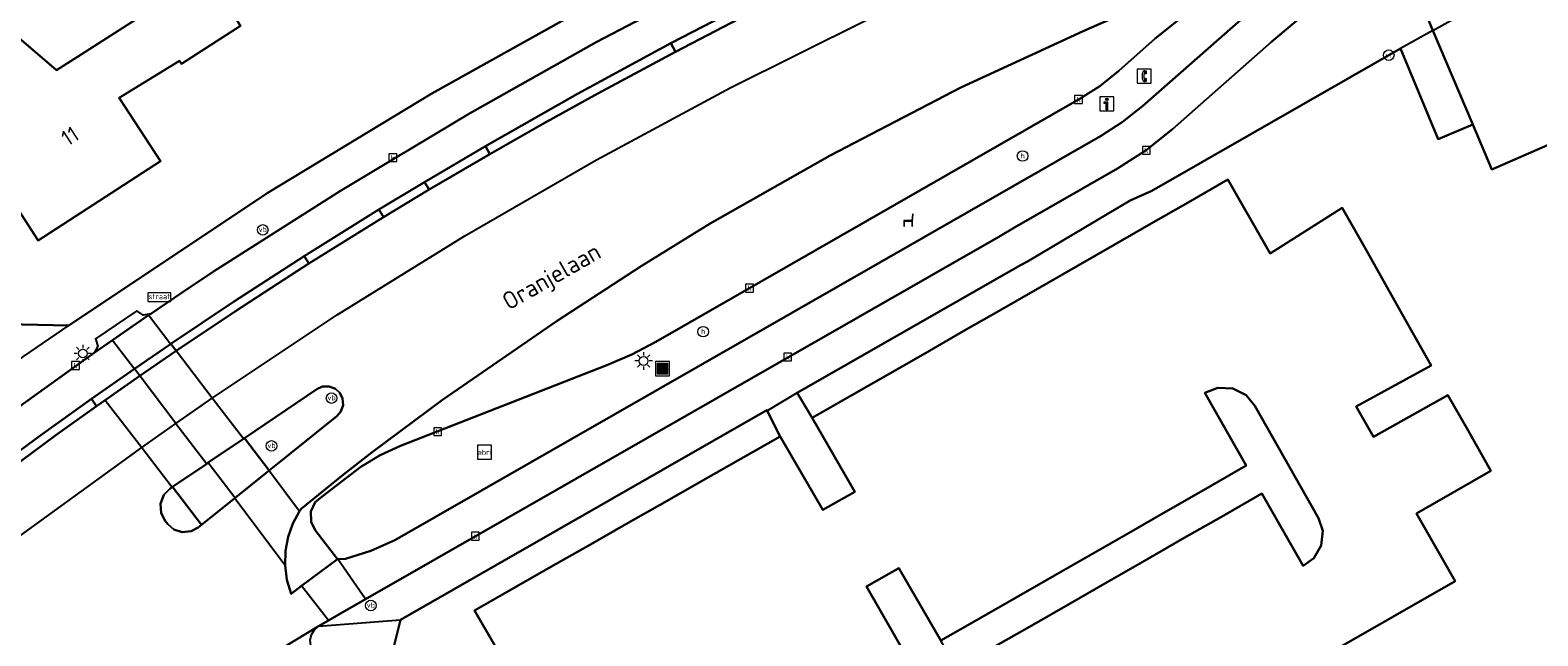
# Model space of a CAD drawing. Header units: metres. Extents: x 197147 to 199131, y 355511 to 356703.
# Tile 50 of 225: x 197655 to 197740, y 356046 to 356080. Entities that reach past the tile are written whole.
import ezdxf
from ezdxf.enums import TextEntityAlignment as Align

# ---------------------------------------------------------------- set-up
doc = ezdxf.new("R2010")
doc.units = ezdxf.units.M
for name, color, linetype in [('B-WE-GR-GROENVOORZIENING-GV', 252, 'Continuous'), ('B-WE-IE-MEUBILAIR_WEGMEUBILAIR-S', 252, 'Continuous'), ('B-WE-IE-TERREINAFSCHEIDING_KUNSTMATIG_MUUR-G', 252, 'IE-TERREINAFSCHEIDING-KUNSTMATIG-DICHT'), ('B-WE-OG-BEBOUWING-GV', 252, 'Continuous'), ('B-WE-OG-BEBOUWING_HUISNUMMER-T18', 252, 'Continuous'), ('B-WE-OG-BEBOUWING_STRAATNAAM-T35', 252, 'Continuous'), ('B-WE-OG-TERREIN_ERF-GV', 252, 'Continuous'), ('B-WE-RI-HWA_KOLK-S', 253, 'Continuous'), ('B-WE-VH-VERHARDING_ASFALT-GV', 253, 'Continuous'), ('B-WE-VH-VERHARDING_BETONSTRAATSTEEN-GV', 253, 'Continuous'), ('B-WE-VH-VERHARDING_GESLOTEN-GV', 253, 'Continuous'), ('B-WE-VH-VERHARDING_OPEN-GV', 253, 'Continuous'), ('B-WE-VH-VERHARDING_STRAATBAKSTEEN-GV', 253, 'Continuous'), ('B-WE-VH-VERHARDING_TEGEL-GV', 253, 'Continuous')]:
    doc.layers.add(name, color=color, linetype=linetype)
doc.styles.add('NLCS-ISO-M-T18', font='NLCS-ISO.ttf', dxfattribs={"height": 1.8})
doc.styles.add('NLCS-ISO-M200-T25', font='NLCS-ISO.ttf')
doc.linetypes.add('IE-TERREINAFSCHEIDING-KUNSTMATIG-DICHT', pattern='A,8,-1,[82,NLCS.SHX,S=0.75,R=90,X=0,Y=0],-1', length=10)

# ---------------------------------------------------------------- blocks, each defined once
blk = doc.blocks.new('BGT-AFVALBAK-SO')
at = {"linetype": 'ByBlock', "lineweight": 18}
h = blk.add_hatch(color=0, dxfattribs=at)
h.dxf.hatch_style = 1
h.paths.add_polyline_path([(-1.5, -1.5), (1.5, -1.5), (1.5, 1.5), (-1.5, 1.5)])
at = {"color": 0, "linetype": 'ByBlock', "lineweight": 18}
for points in [[(-2, -2), (2, -2), (2, 2), (-2, 2)], [(-1.5, -1.5), (1.5, -1.5), (1.5, 1.5), (-1.5, 1.5)]]:
    blk.add_lwpolyline(points, close=True, dxfattribs=at)
blk = doc.blocks.new('BGT-INFORMATIEBORD-SO')
at = {"linetype": 'ByBlock', "lineweight": 18}
h = blk.add_hatch(color=0, dxfattribs=at)
h.dxf.hatch_style = 1
h.paths.add_polyline_path([(0.32, 0.49), (-0.82, 0.49), (-0.82, 0.19), (-0.32, 0.19), (-0.32, -1.62), (0.32, -1.62)])
h = blk.add_hatch(color=0, dxfattribs=at)
h.dxf.hatch_style = 1
edge = h.paths.add_edge_path()
edge.add_arc((0, 1.25), 0.373, 0, 360)
at = {"color": 0, "linetype": 'ByBlock', "lineweight": 18}
for points in [[(-2, -2), (2, -2), (2, 2), (-2, 2)], [(0.32, 0.49), (-0.82, 0.49), (-0.82, 0.19), (-0.32, 0.19), (-0.32, -1.62), (0.32, -1.62)]]:
    blk.add_lwpolyline(points, close=True, dxfattribs=at)
blk.add_circle((0, 1.25), 0.373, dxfattribs=at)
blk = doc.blocks.new('BGT-VERKLIKKER_TRANSPORTLEIDING-SO')
at = {"color": 0, "linetype": 'ByBlock', "lineweight": 18}
blk.add_circle((0, 0), 1.5, dxfattribs=at)
at = {"color": 0, "linetype": 'ByBlock', "lineweight": 18, "style": 'NLCS-ISO-M-T18'}
blk.add_text('vt', height=1.5, dxfattribs=at).set_placement((0, 0), align=Align.MIDDLE_CENTER)
blk = doc.blocks.new('BGT-STRAATNAAMBORD-SO')
at = {"color": 0, "linetype": 'ByBlock', "lineweight": 18}
blk.add_lwpolyline([(-3.25, -1.25), (3.25, -1.25), (3.25, 1.25), (-3.25, 1.25)], close=True, dxfattribs=at)
at = {"color": 0, "linetype": 'ByBlock', "lineweight": 18, "style": 'NLCS-ISO-M-T18'}
blk.add_text('straat', height=1.5, dxfattribs=at).set_placement((0, 0.15), align=Align.MIDDLE_CENTER)
blk = doc.blocks.new('BGT-LICHTMAST-SO')
at = {"color": 0, "linetype": 'ByBlock', "lineweight": 18}
for points in [[(-1.25, 0), (-2, 0)], [(-1.41, 1.41), (-0.88, 0.88)], [(0, 2), (0, 1.25)], [(0.88, 0.88), (1.41, 1.41)], [(2, 0), (1.25, 0)], [(-1.41, -1.41), (-0.88, -0.88)], [(0, -1.25), (0, -2)], [(0.88, -0.88), (1.41, -1.41)]]:
    blk.add_lwpolyline(points, dxfattribs=at)
blk.add_circle((0, 0), 1, dxfattribs=at)
blk = doc.blocks.new('BGT-VERKEERSBORDPAAL-SO')
at = {"color": 0, "linetype": 'ByBlock', "lineweight": 18}
blk.add_circle((0, 0), 1.5, dxfattribs=at)
at = {"color": 0, "linetype": 'ByBlock', "lineweight": 18, "style": 'NLCS-ISO-M-T18'}
blk.add_text('vb', height=1.5, dxfattribs=at).set_placement((0, 0.13), align=Align.MIDDLE_CENTER)
blk = doc.blocks.new('BGT-HALTEPAAL-SO')
at = {"color": 0, "linetype": 'ByBlock', "lineweight": 18}
blk.add_circle((0, 0), 1.5, dxfattribs=at)
at = {"color": 0, "linetype": 'ByBlock', "lineweight": 18, "style": 'NLCS-ISO-M-T18'}
blk.add_text('h', height=1.5, dxfattribs=at).set_placement((0.02, 0.06), align=Align.MIDDLE_CENTER)
blk = doc.blocks.new('BGT-KOLK-SO')
at = {"color": 0, "linetype": 'ByBlock', "lineweight": 18}
blk.add_lwpolyline([(-0.045, -0.045), (0.045, -0.045), (0.045, 0.045), (-0.045, 0.045)], close=True, dxfattribs=at)
at = {"color": 0, "linetype": 'ByBlock', "lineweight": 18, "style": 'NLCS-ISO-M-T18'}
blk.add_text('k', height=0.06, dxfattribs=at).set_placement((0, 0), align=Align.MIDDLE_CENTER)
blk = doc.blocks.new('BGT-ABRI-SO')
at = {"color": 0, "linetype": 'ByBlock', "lineweight": 18}
blk.add_lwpolyline([(-2, -2), (2, -2), (2, 2), (-2, 2)], close=True, dxfattribs=at)
at = {"color": 0, "linetype": 'ByBlock', "lineweight": 18, "style": 'NLCS-ISO-M-T18'}
blk.add_text('abri', height=1.5, dxfattribs=at).set_placement((0, 0), align=Align.MIDDLE_CENTER)
blk = doc.blocks.new('BGT-TELEFOONCEL-SO')
at = {"color": 0, "linetype": 'ByBlock', "lineweight": 18}
for points in [[(-2, -2), (2, -2), (2, 2), (-2, 2)], [(0.38, 0.68), (0.38, 1.51), (0.58, 1.51), (0.58, 0.68)], [(0.38, -1.51), (0.58, -1.51), (0.58, -0.68), (0.38, -0.68)]]:
    blk.add_lwpolyline(points, close=True, dxfattribs=at)
blk.add_lwpolyline([(0.18, 1.51), (-0.03, 1.51, 0.225392), (-0.58, 0.51), (-0.58, -0.51, 0.225392), (-0.03, -1.51), (0.18, -1.51), (0.18, -0.68), (0.01, -0.68, -0.066567), (-0.03, -0.48), (-0.03, 0.48, -0.066567), (0.01, 0.68), (0.18, 0.68)], format="xyb", close=True, dxfattribs=at)
for points in [[(0.58, 1.51), (0.58, 0.68)], [(0.58, -0.68), (0.58, -1.51)]]:
    blk.add_lwpolyline(points, dxfattribs=at)
blk = doc.blocks.new('BGT-ZITBANK-SO')
at = {"color": 0, "linetype": 'ByBlock', "lineweight": 18}
blk.add_lwpolyline([(-0.91, -1.63), (-0.91, -0.2), (1.09, -0.2), (1.09, -1.63), (1.29, -1.63), (1.29, -0.21), (1.54, 1.78), (1.33, 1.78), (1.11, 0), (-1.11, 0), (-1.11, -1.63)], close=True, dxfattribs=at)

msp = doc.modelspace()

# ---------------------------------------------------------------- linework, layer by layer
at = {"layer": 'B-WE-GR-GROENVOORZIENING-GV', "flags": 128}
for points in [[(197726.849, 356049.569), (197727.465, 356050.016), (197727.885, 356050.735), (197727.965, 356051.563), (197727.727, 356052.286), (197724.115, 356058.672), (197723.615, 356059.277), (197722.852, 356059.664), (197721.997, 356059.699), (197721.265, 356059.416), (197723.615, 356055.271), (197721.313, 356053.951), (197719.17, 356052.723), (197716.965, 356051.458), (197714.835, 356050.237), (197712.726, 356049.028), (197710.538, 356047.773), (197708.335, 356046.51), (197706.259, 356045.32)], [(197696.39, 356058.389), (197696.367, 356058.434), (197675.559, 356046.507), (197674.522, 356042.375), (197682.866, 356027.923), (197684.551, 356028.891), (197684.174, 356029.555), (197682.862, 356031.866), (197681.649, 356034.005), (197680.386, 356036.232), (197679.205, 356038.313), (197678.002, 356040.433), (197682.193, 356042.834), (197679.757, 356047.038), (197682.004, 356048.318), (197684.1, 356049.512), (197686.218, 356050.719), (197688.489, 356052.013), (197690.566, 356053.196), (197692.799, 356054.468), (197694.898, 356055.663), (197697.13, 356056.935), (197696.39, 356058.389)], [(197709.259, 356044.943), (197711.424, 356046.184), (197713.612, 356047.439), (197715.723, 356048.65), (197717.84, 356049.864), (197720.099, 356051.16), (197722.204, 356052.367), (197724.497, 356053.682), (197726.849, 356049.569)]]:
    msp.add_lwpolyline(points, dxfattribs=at)
at = {"layer": 'B-WE-IE-TERREINAFSCHEIDING_KUNSTMATIG_MUUR-G', "ltscale": 0.2, "flags": 128}
for points in [[(197667.981, 356070.764), (197656.707, 356063.233)], [(197656.707, 356063.233), (197653.183, 356063.317)]]:
    msp.add_lwpolyline(points, dxfattribs=at)
at = {"layer": 'B-WE-OG-BEBOUWING-GV', "flags": 128}
msp.add_lwpolyline([(197657.391, 356078.643), (197656.005, 356077.754), (197652.647, 356080.621), (197646.735, 356085.67), (197641.559, 356079.609), (197650.563, 356071.899), (197651.911, 356072.778), (197654.95, 356068.071), (197661.905, 356072.579), (197659.567, 356076.185), (197662.983, 356078.291), (197663.109, 356078.127), (197666.45, 356080.286), (197662.927, 356085.737), (197659.576, 356083.571), (197661.188, 356081.076), (197657.391, 356078.643)], dxfattribs=at)
at = {"layer": 'B-WE-OG-TERREIN_ERF-GV', "flags": 128}
for points in [[(197652.647, 356080.621), (197656.005, 356077.754), (197657.391, 356078.643), (197661.188, 356081.076), (197659.576, 356083.571), (197662.927, 356085.737), (197666.45, 356080.286), (197663.109, 356078.127), (197662.983, 356078.291), (197659.567, 356076.185), (197661.905, 356072.579), (197654.95, 356068.071), (197651.911, 356072.778), (197650.563, 356071.899), (197641.559, 356079.609), (197646.735, 356085.67), (197652.647, 356080.621)], [(197763.318, 356083.39), (197737.568, 356072.113), (197736.489, 356074.663), (197734.524, 356073.831), (197732.381, 356078.994), (197718.253, 356070.904), (197717.021, 356070.352), (197711.178, 356066.873), (197710.782, 356066.665), (197698.096, 356059.406), (197698.957, 356057.986), (197701.063, 356059.194), (197703.221, 356060.432), (197705.388, 356061.676), (197707.576, 356062.932), (197709.706, 356064.154), (197711.893, 356065.409), (197714.068, 356066.656), (197716.119, 356067.833), (197718.214, 356069.036), (197720.31, 356070.238), (197722.57, 356071.535), (197724.971, 356067.342), (197729.077, 356069.937), (197730.354, 356067.671), (197731.612, 356065.438), (197732.826, 356063.284), (197734.128, 356060.973), (197729.865, 356058.639), (197730.855, 356056.913), (197735.077, 356059.282), (197736.225, 356057.262), (197737.528, 356054.969), (197733.305, 356052.559), (197735.49, 356048.706), (197724.994, 356042.699)], [(197636.558, 356077.335), (197638.459, 356075.744), (197640.377, 356074.14), (197642.516, 356072.35), (197644.436, 356070.743), (197644.661, 356070.542), (197646.527, 356068.879), (197648.543, 356067.082), (197649.131, 356066.535), (197652.577, 356063.331), (197653.183, 356063.317), (197656.707, 356063.233), (197667.981, 356070.764), (197677.329, 356076.43), (197686.873, 356081.774)]]:
    msp.add_lwpolyline(points, dxfattribs=at)
at = {"layer": 'B-WE-VH-VERHARDING_ASFALT-GV', "flags": 128}
for points in [[(197734.526, 356098.784), (197720.203, 356092.453), (197714.264, 356089.83), (197710.471, 356088.155), (197705.04, 356085.691), (197699.658, 356083.122), (197694.826, 356080.701), (197691.179, 356078.808), (197686.761, 356076.436), (197683.686, 356074.731), (197680.628, 356072.99), (197677.173, 356070.967), (197674.586, 356069.409), (197670.347, 356066.763), (197668.229, 356065.404), (197666.123, 356064.026), (197662.791, 356061.791)], [(197664.85, 356059.108), (197671.958, 356063.84), (197679.212, 356068.344), (197686.683, 356072.663), (197694.285, 356076.746), (197702.009, 356080.594), (197709.845, 356084.209), (197735.858, 356095.729)], [(197730.977, 356084.003), (197731.339, 356084.118), (197731.698, 356083.992), (197732.339, 356083.421), (197732.898, 356082.759), (197733.357, 356082.025), (197733.704, 356081.24), (197734.22, 356080.022), (197738.048, 356082.161), (197737.618, 356083.022), (197737.376, 356083.954), (197737.075, 356085.362), (197737.087, 356086.802), (197737.196, 356087.067), (197737.421, 356087.246), (197737.44, 356087.254)], [(197673.563, 356047.687), (197709.556, 356068.288), (197710.44, 356068.809), (197716.295, 356072.162), (197717.923, 356073.208), (197719.437, 356074.414), (197725.059, 356079.378), (197727.562, 356081.472), (197730.115, 356083.388), (197727.652, 356084.168), (197725.931, 356082.84), (197725.156, 356082.223), (197724.402, 356081.581), (197717.73, 356075.714), (197716.576, 356074.798), (197715.336, 356074.002), (197675.23, 356051.041), (197673.859, 356050.425), (197672.424, 356049.979), (197671.987, 356049.954)], [(197734.22, 356080.022), (197736.489, 356074.663), (197737.568, 356072.113), (197763.318, 356083.39)], [(197694.041, 356083.222), (197686.703, 356079.366), (197679.477, 356075.304), (197672.141, 356070.907), (197664.931, 356066.307), (197663.137, 356065.11), (197661.352, 356063.901), (197661.234, 356063.82)], [(197666.624, 356056.795), (197666.69, 356056.84), (197670.796, 356059.626), (197671.117, 356059.767), (197671.495, 356059.778), (197671.848, 356059.642), (197672.105, 356059.403), (197672.258, 356059.087), (197672.285, 356058.71), (197672.164, 356058.352), (197671.935, 356058.086), (197668.093, 356054.996), (197668.085, 356054.989), (197669.81, 356052.687), (197669.897, 356052.819), (197672.302, 356054.765), (197673.935, 356056.042), (197677.93, 356059.012), (197684.463, 356063.497), (197689.229, 356066.614), (197693.149, 356069.05), (197699.98, 356072.911), (197707.404, 356076.772), (197714.353, 356079.98), (197721.718, 356083.247)], [(197662.474, 356062.174), (197662.5, 356062.192), (197666.065, 356064.578), (197670.082, 356067.18), (197672.2, 356068.516), (197674.328, 356069.834), (197676.909, 356071.4), (197680.373, 356073.446), (197685.616, 356076.423), (197690.92, 356079.289), (197694.545, 356081.166)], [(197659.177, 356062.41), (197660.428, 356060.769), (197662.474, 356062.174), (197661.234, 356063.82), (197659.177, 356062.41)], [(197659.177, 356062.41), (197658.134, 356061.694), (197650.914, 356056.507), (197643.684, 356050.885), (197642.644, 356050.011), (197643.922, 356048.46), (197644.376, 356048.828), (197646.686, 356050.659), (197649.467, 356052.81), (197652.275, 356054.924), (197655.117, 356057.01), (197657.984, 356059.061), (197660.428, 356060.769)], [(197662.787, 356057.674), (197664.85, 356059.108), (197662.791, 356061.791), (197660.729, 356060.373)], [(197658.77, 356059.001), (197660.842, 356056.303), (197662.787, 356057.674), (197660.729, 356060.373), (197658.77, 356059.001)], [(197658.77, 356059.001), (197658.269, 356058.65), (197655.961, 356056.997), (197651.451, 356053.666), (197647.008, 356050.246), (197646.11, 356049.538), (197648.087, 356047.121), (197648.224, 356046.95), (197649.47, 356047.912), (197651.048, 356049.116), (197653.96, 356051.304), (197660.842, 356056.303)], [(197662.787, 356057.674), (197664.536, 356055.38), (197664.628, 356055.442), (197666.624, 356056.795), (197664.85, 356059.108)], [(197660.842, 356056.303), (197662.573, 356054.048), (197662.597, 356054.064), (197664.536, 356055.38)], [(197668.085, 356054.989), (197666.161, 356053.444), (197666.126, 356053.416), (197668.987, 356049.616), (197669.011, 356050.418), (197669.16, 356051.215), (197669.43, 356051.981), (197669.81, 356052.687)], [(197666.126, 356053.416), (197664.238, 356051.899), (197664.057, 356051.753), (197663.647, 356051.539), (197663.149, 356051.493), (197662.673, 356051.647), (197662.32, 356051.946), (197662.17, 356052.132), (197661.941, 356052.567), (197661.903, 356053.103), (197662.093, 356053.605), (197662.438, 356053.956), (197662.573, 356054.048)], [(197671.458, 356046.472), (197672.142, 356046.873), (197673.563, 356047.687), (197671.987, 356049.954), (197671.962, 356049.953), (197669.931, 356048.428)], [(197655.013, 356035.332), (197655.683, 356035.973), (197657.743, 356037.722), (197659.723, 356039.083), (197660.613, 356039.684), (197665.705, 356042.989), (197670.893, 356046.141), (197671.458, 356046.472), (197669.931, 356048.428), (197669.332, 356047.978), (197669.094, 356048.783), (197668.987, 356049.616)]]:
    msp.add_lwpolyline(points, dxfattribs=at)
at = {"layer": 'B-WE-VH-VERHARDING_BETONSTRAATSTEEN-GV', "flags": 128}
for points in [[(197721.718, 356083.247), (197714.353, 356079.98), (197707.404, 356076.772), (197699.98, 356072.911), (197693.149, 356069.05), (197689.229, 356066.614), (197684.463, 356063.497), (197677.93, 356059.012), (197673.935, 356056.042), (197672.302, 356054.765), (197669.897, 356052.819), (197669.81, 356052.687), (197669.43, 356051.981), (197669.16, 356051.215), (197669.011, 356050.418), (197668.987, 356049.616), (197669.094, 356048.783), (197669.332, 356047.978), (197669.931, 356048.428), (197671.962, 356049.953), (197670.694, 356051.603), (197670.464, 356052.078), (197670.455, 356052.66), (197670.702, 356053.186), (197671.106, 356053.526), (197673.296, 356055.21), (197674.39, 356055.862), (197675.546, 356056.399)], [(197675.546, 356056.399), (197687.277, 356060.981), (197688.699, 356061.599), (197690.071, 356062.319), (197714.126, 356076.103), (197715.293, 356076.854), (197716.377, 356077.721), (197718.449, 356079.559), (197720.884, 356081.51)]]:
    msp.add_lwpolyline(points, dxfattribs=at)
at = {"layer": 'B-WE-VH-VERHARDING_GESLOTEN-GV', "flags": 128}
for points in [[(197690.92, 356079.289), (197691.179, 356078.808), (197694.826, 356080.701), (197699.658, 356083.122), (197699.423, 356083.591), (197696.978, 356082.39), (197694.545, 356081.166), (197690.92, 356079.289)], [(197680.628, 356072.99), (197680.373, 356073.446), (197676.909, 356071.4), (197677.173, 356070.967), (197680.628, 356072.99)], [(197660.729, 356060.373), (197662.791, 356061.791), (197662.5, 356062.192), (197662.474, 356062.174), (197660.428, 356060.769)], [(197657.984, 356059.061), (197658.269, 356058.65), (197658.77, 356059.001), (197660.729, 356060.373), (197660.428, 356060.769), (197657.984, 356059.061)]]:
    msp.add_lwpolyline(points, dxfattribs=at)
at = {"layer": 'B-WE-VH-VERHARDING_OPEN-GV', "flags": 128}
for points in [[(197680.373, 356073.446), (197680.628, 356072.99), (197683.686, 356074.731), (197686.761, 356076.436), (197691.179, 356078.808), (197690.92, 356079.289), (197685.616, 356076.423), (197680.373, 356073.446)], [(197674.328, 356069.834), (197674.586, 356069.409), (197677.173, 356070.967), (197676.909, 356071.4), (197674.328, 356069.834)], [(197674.328, 356069.834), (197672.2, 356068.516), (197670.082, 356067.18), (197670.347, 356066.763), (197674.586, 356069.409)], [(197670.082, 356067.18), (197666.065, 356064.578), (197662.5, 356062.192), (197662.791, 356061.791), (197666.123, 356064.026), (197668.229, 356065.404), (197670.347, 356066.763)], [(197646.686, 356050.659), (197647.008, 356050.246), (197651.451, 356053.666), (197655.961, 356056.997), (197658.269, 356058.65), (197657.984, 356059.061), (197655.117, 356057.01), (197652.275, 356054.924), (197649.467, 356052.81), (197646.686, 356050.659)]]:
    msp.add_lwpolyline(points, dxfattribs=at)
at = {"layer": 'B-WE-VH-VERHARDING_STRAATBAKSTEEN-GV', "flags": 128}
for points in [[(197724.994, 356042.699), (197735.49, 356048.706), (197733.305, 356052.559), (197737.528, 356054.969), (197736.225, 356057.262), (197735.077, 356059.282), (197730.855, 356056.913), (197729.865, 356058.639), (197734.128, 356060.973), (197732.826, 356063.284), (197731.612, 356065.438), (197730.354, 356067.671), (197729.077, 356069.937), (197724.971, 356067.342), (197722.57, 356071.535), (197720.31, 356070.238), (197718.214, 356069.036), (197716.119, 356067.833), (197714.068, 356066.656), (197711.893, 356065.409), (197709.706, 356064.154), (197707.576, 356062.932), (197705.388, 356061.676), (197703.221, 356060.432), (197701.063, 356059.194), (197698.957, 356057.986), (197701.376, 356053.783), (197699.562, 356052.756), (197697.13, 356056.935), (197694.898, 356055.663), (197692.799, 356054.468), (197690.566, 356053.196), (197688.489, 356052.013), (197686.218, 356050.719), (197684.1, 356049.512), (197682.004, 356048.318), (197679.757, 356047.038), (197682.193, 356042.834)], [(197668.093, 356054.996), (197671.935, 356058.086), (197672.164, 356058.352), (197672.285, 356058.71), (197672.258, 356059.087), (197672.105, 356059.403), (197671.848, 356059.642), (197671.495, 356059.778), (197671.117, 356059.767), (197670.796, 356059.626), (197666.69, 356056.84), (197668.093, 356054.996)], [(197704.413, 356044.271), (197702.041, 356048.396), (197703.868, 356049.45), (197706.259, 356045.32), (197708.335, 356046.51), (197710.538, 356047.773), (197712.726, 356049.028), (197714.835, 356050.237), (197716.965, 356051.458), (197719.17, 356052.723), (197721.313, 356053.951), (197723.615, 356055.271), (197721.265, 356059.416)], [(197721.265, 356059.416), (197721.997, 356059.699), (197722.852, 356059.664), (197723.615, 356059.277), (197724.115, 356058.672), (197727.727, 356052.286), (197727.965, 356051.563), (197727.885, 356050.735), (197727.465, 356050.016), (197726.849, 356049.569), (197724.497, 356053.682), (197722.204, 356052.367), (197720.099, 356051.16), (197717.84, 356049.864), (197715.723, 356048.65), (197713.612, 356047.439), (197711.424, 356046.184), (197709.259, 356044.943)], [(197662.573, 356054.048), (197662.438, 356053.956), (197662.093, 356053.605), (197661.903, 356053.103), (197661.941, 356052.567), (197662.17, 356052.132), (197662.32, 356051.946), (197662.673, 356051.647), (197663.149, 356051.493), (197663.647, 356051.539), (197664.057, 356051.753), (197664.238, 356051.899), (197662.597, 356054.064), (197662.573, 356054.048)]]:
    msp.add_lwpolyline(points, dxfattribs=at)
at = {"layer": 'B-WE-VH-VERHARDING_TEGEL-GV', "flags": 128}
for points in [[(197720.579, 356097.654), (197706.478, 356091.458), (197696.595, 356086.786), (197686.873, 356081.774), (197677.329, 356076.43), (197667.981, 356070.764), (197656.707, 356063.233)], [(197661.352, 356063.901), (197663.137, 356065.11), (197664.931, 356066.307), (197672.141, 356070.907), (197679.477, 356075.304), (197686.703, 356079.366), (197694.041, 356083.222), (197701.483, 356086.873), (197709.022, 356090.32), (197721.27, 356095.725)], [(197734.22, 356080.022), (197733.704, 356081.24), (197733.357, 356082.025), (197732.898, 356082.759), (197732.339, 356083.421), (197731.698, 356083.992), (197731.339, 356084.118), (197730.977, 356084.003), (197730.115, 356083.388), (197727.562, 356081.472), (197725.059, 356079.378), (197719.437, 356074.414), (197717.923, 356073.208), (197716.295, 356072.162), (197710.44, 356068.809), (197709.556, 356068.288), (197673.563, 356047.687), (197672.142, 356046.873), (197671.458, 356046.472), (197670.893, 356046.141), (197675.559, 356046.507), (197696.367, 356058.434), (197696.39, 356058.389)], [(197720.884, 356081.51), (197718.449, 356079.559), (197716.377, 356077.721), (197715.293, 356076.854), (197714.126, 356076.103), (197690.071, 356062.319), (197688.699, 356061.599), (197687.277, 356060.981), (197675.546, 356056.399), (197674.39, 356055.862), (197673.296, 356055.21), (197671.106, 356053.526), (197670.702, 356053.186), (197670.455, 356052.66), (197670.464, 356052.078), (197670.694, 356051.603), (197671.962, 356049.953), (197671.987, 356049.954), (197672.424, 356049.979), (197673.859, 356050.425), (197675.23, 356051.041), (197715.336, 356074.002), (197716.576, 356074.798), (197717.73, 356075.714), (197724.402, 356081.581)], [(197736.489, 356074.663), (197734.22, 356080.022), (197732.381, 356078.994), (197734.524, 356073.831), (197736.489, 356074.663)], [(197698.096, 356059.406), (197710.782, 356066.665), (197711.178, 356066.873), (197717.021, 356070.352), (197718.253, 356070.904), (197732.381, 356078.994)], [(197661.352, 356063.901), (197660.926, 356063.827), (197660.569, 356064.072), (197658.209, 356062.48), (197658.341, 356062.071), (197658.134, 356061.694), (197659.177, 356062.41), (197661.234, 356063.82), (197661.352, 356063.901)], [(197650.396, 356058.947), (197656.707, 356063.233), (197653.183, 356063.317), (197649.001, 356060.24), (197650.396, 356058.947)], [(197643.684, 356050.885), (197650.914, 356056.507), (197658.134, 356061.694)], [(197698.096, 356059.406), (197696.39, 356058.389), (197697.13, 356056.935), (197699.562, 356052.756), (197701.376, 356053.783), (197698.957, 356057.986), (197698.096, 356059.406)], [(197668.085, 356054.989), (197668.093, 356054.996), (197666.69, 356056.84), (197666.624, 356056.795), (197664.628, 356055.442), (197666.161, 356053.444), (197668.085, 356054.989)], [(197664.628, 356055.442), (197664.536, 356055.38), (197662.597, 356054.064), (197664.238, 356051.899), (197666.126, 356053.416), (197666.161, 356053.444)], [(197707.148, 356043.732), (197706.259, 356045.32), (197703.868, 356049.45), (197702.041, 356048.396), (197704.413, 356044.271), (197705.306, 356042.686), (197707.682, 356038.579), (197709.487, 356039.597), (197707.148, 356043.732)], [(197712.437, 355986.689), (197696.98, 356013.506), (197697.112, 356013.594), (197695.222, 356016.857), (197691.556, 356023.187), (197691.48, 356023.137), (197691.228, 356023.562), (197689.943, 356025.729), (197689.884, 356025.829), (197687.071, 356024.199), (197686.442, 356023.979), (197685.721, 356024.02), (197685.076, 356024.344), (197684.641, 356024.849), (197682.866, 356027.923), (197674.522, 356042.375), (197675.559, 356046.507)], [(197670.449, 356045.043), (197670.418, 356045.349), (197670.489, 356045.666), (197670.658, 356045.942), (197670.893, 356046.141), (197665.705, 356042.989), (197660.613, 356039.684), (197661.169, 356039.774), (197661.676, 356039.527)]]:
    msp.add_lwpolyline(points, dxfattribs=at)

# ---------------------------------------------------------------- block references
at = {"layer": 'B-WE-IE-MEUBILAIR_WEGMEUBILAIR-S'}
for name, p, xscale, yscale, zscale in [('BGT-VERKLIKKER_TRANSPORTLEIDING-SO', (197731.721, 356078.614), 0.2, 0.2, 0.2), ('BGT-TELEFOONCEL-SO', (197717.816, 356077.418), 0.2, 0.2, 0.2), ('BGT-INFORMATIEBORD-SO', (197715.694, 356075.851), 0.2, 0.2, 0.2), ('BGT-HALTEPAAL-SO', (197710.908, 356072.879), 0.2, 0.2, 0.2), ('BGT-VERKEERSBORDPAAL-SO', (197667.722, 356068.678), 0.2, 0.2, 0.2), ('BGT-ZITBANK-SO', (197704.386, 356069.22), 0.2, 0.2, 0.2), ('BGT-STRAATNAAMBORD-SO', (197661.839, 356064.857), 0.2, 0.2, 0.2), ('BGT-HALTEPAAL-SO', (197692.753, 356062.891), 0.2, 0.2, 0.2), ('BGT-LICHTMAST-SO', (197657.494, 356061.647), 0.25, 0.25, 0.25), ('BGT-LICHTMAST-SO', (197689.367, 356061.223), 0.25, 0.25, 0.25), ('BGT-AFVALBAK-SO', (197690.447, 356060.786), 0.2, 0.2, 0.2), ('BGT-VERKEERSBORDPAAL-SO', (197671.633, 356059.114), 0.2, 0.2, 0.2), ('BGT-VERKEERSBORDPAAL-SO', (197668.219, 356056.396), 0.2, 0.2, 0.2), ('BGT-ABRI-SO', (197680.33, 356056.038), 0.2, 0.2, 0.2), ('BGT-VERKEERSBORDPAAL-SO', (197673.864, 356047.318), 0.2, 0.2, 0.2)]:
    msp.add_blockref(name, p, dxfattribs=dict(at, xscale=xscale, yscale=yscale, zscale=zscale))
at = {"layer": 'B-WE-RI-HWA_KOLK-S', "xscale": 5, "yscale": 5, "zscale": 5}
for p in [(197714.089, 356076.085), (197717.939, 356073.201), (197675.108, 356072.782), (197695.391, 356065.367), (197657.076, 356060.959), (197697.555, 356061.451), (197677.661, 356057.204), (197679.805, 356051.258)]:
    msp.add_blockref('BGT-KOLK-SO', p, dxfattribs=at)

# ---------------------------------------------------------------- texts
at = {"layer": 'B-WE-OG-BEBOUWING_HUISNUMMER-T18', "insert": (197656.763, 356074.013), "char_height": 0.9, "attachment_point": 5, "rotation": 32.9, "style": 'NLCS-ISO-M200-T25'}
msp.add_mtext('11', dxfattribs=at)
at = {"layer": 'B-WE-OG-BEBOUWING_STRAATNAAM-T35', "insert": (197684.199, 356065.908), "char_height": 1, "attachment_point": 5, "rotation": 29.8, "style": 'NLCS-ISO-M200-T25'}
msp.add_mtext('Oranjelaan', dxfattribs=at)

doc.saveas('drawing.dxf')
